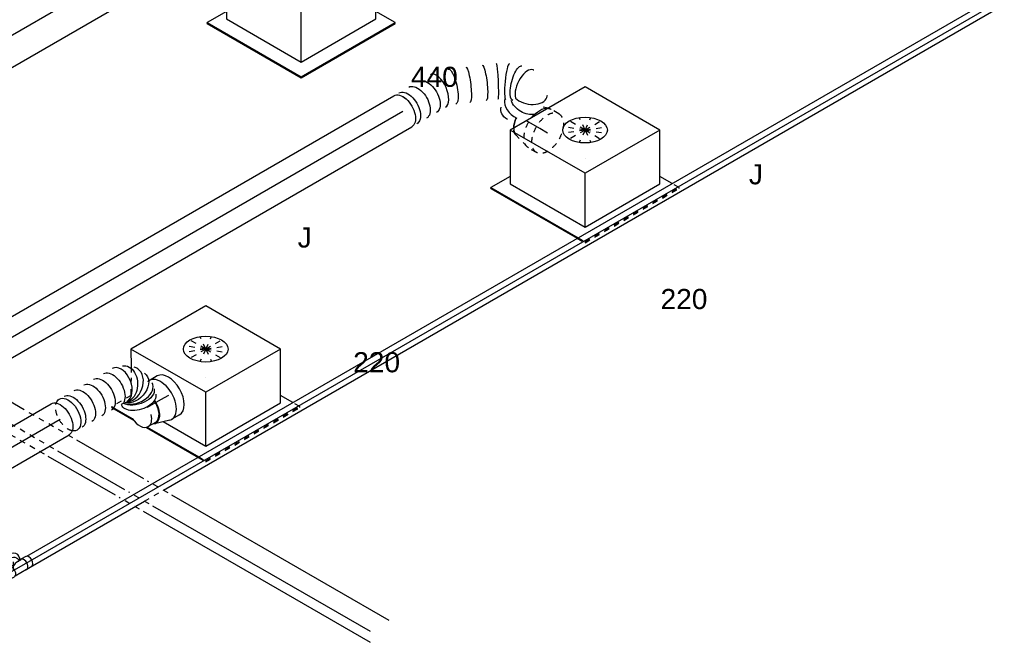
# Model space of a CAD drawing. Extents: x -257677 to 221252, y -185516 to 120782.
# Tile 25 of 171: x -85515 to -81110, y -4867 to -2069. Entities that reach past the tile are written whole.
import ezdxf
from ezdxf.enums import TextEntityAlignment as Align
from ezdxf.lldxf.tags import DXFTag

# ---------------------------------------------------------------- set-up
doc = ezdxf.new("R2010")
doc.units = 0
doc.header["$LTSCALE"] = 50
doc.linetypes.add('STREEPJES', pattern=[0.1, 0.05, -0.05])
doc.layers.get('0').update_dxf_attribs({"linetype": 'CONTINUOUS'})
for name, color, linetype in [('EL6131--', 2, 'CONTINUOUS'), ('EM6131--', 1, 'CONTINUOUS'), ('WL524---_D', 153, 'CONTINUOUS'), ('WL524---_HARTLIJN', 8, 'CONTINUOUS'), ('WL570---_RETOUR_RST', 2, 'CONTINUOUS'), ('WL570---_RETOUR_RST_HL', 1, 'CONTINUOUS'), ('WL570---_TOEVOER', 3, 'CONTINUOUS'), ('WL570---_TOEVOER_HL', 8, 'CONTINUOUS'), ('WL570---_TOEVOER_RST', 2, 'CONTINUOUS'), ('WL570---_TOEVOER_RST_HL', 1, 'CONTINUOUS'), ('WM570---_RETOUR_RST_PR', 1, 'CONTINUOUS'), ('WM570---_TOEVOER_PR', 1, 'CONTINUOUS'), ('WM570---_TOEVOER_RST_PR', 1, 'CONTINUOUS')]:
    doc.layers.add(name, color=color, linetype=linetype)
doc.styles.add('BURO-018', font='ARIAL.TTF', dxfattribs={"height": 63})
tags = doc.linetypes.add('CENTER2', pattern=[28.575, 19.05, -3.175, 3.175, -3.175]).pattern_tags.tags
tags[10:11] = [DXFTag(74, 4), DXFTag(75, 0), DXFTag(340, '0'), DXFTag(46, 1.0), DXFTag(50, 0.0), DXFTag(44, 0.0), DXFTag(45, 0.0)]
tags[8:9] = [DXFTag(74, 4), DXFTag(75, 0), DXFTag(340, '0'), DXFTag(46, 1.0), DXFTag(50, 0.0), DXFTag(44, 0.0), DXFTag(45, 0.0)]
tags[6:7] = [DXFTag(74, 4), DXFTag(75, 0), DXFTag(340, '0'), DXFTag(46, 1.0), DXFTag(50, 0.0), DXFTag(44, 0.0), DXFTag(45, 0.0)]
tags[4:5] = [DXFTag(74, 4), DXFTag(75, 0), DXFTag(340, '0'), DXFTag(46, 1.0), DXFTag(50, 0.0), DXFTag(44, 0.0), DXFTag(45, 0.0)]

# ---------------------------------------------------------------- blocks, each defined once
blk = doc.blocks.new('*U1896')
at = {"color": 0, "ltscale": 10}
for p, q in [((-2, 124.9, 855.7), (-3.6, 124.8, 855.7)), ((0, 125, 855.7), (5103.4, 125, 855.7)), ((0, -125, 855.7), (5103.4, -125, 855.7))]:
    blk.add_line(p, q, dxfattribs=at)
blk.add_ellipse((0, 0, 855.7), major_axis=(0, 125), ratio=0.57735, start_param=3.141593, end_param=6.283185, dxfattribs=at)
at = {"color": 0, "ltscale": 10, "extrusion": (-3.41963e-17, 8.3842e-17, -1)}
blk.add_ellipse((5103.4, 0, 855.7), major_axis=(0, 125), ratio=0.57735, start_param=0, end_param=3.141593, dxfattribs=at)
at = {"layer": 'WL570---_TOEVOER_HL', "linetype": 'CENTER2'}
blk.add_line((0, 0, 855.7), (5103.4, 0, 855.7), dxfattribs=at)
at = {"layer": 'WM570---_TOEVOER_PR', "color": 1, "style": 'BURO-018'}
blk.add_attdef('POSNR', text='', height=90, dxfattribs=at).set_placement((0, 0), align=Align.MIDDLE)
blk = doc.blocks.new('*U1946')
at = {"color": 0, "ltscale": 10}
for p, q in [((29.9, 25, -8.4), (5030.4, 25, -8.4)), ((29.9, -25, -8.4), (608.7, -25, -8.4)), ((706.7, -25, -8.4), (5030.4, -25, -8.4))]:
    blk.add_line(p, q, dxfattribs=at)
at = {"color": 8, "linetype": 'STREEPJES', "ltscale": 10}
blk.add_line((608.7, -25, -8.4), (706.7, -25, -8.4), dxfattribs=at)
at = {"layer": 'WL524---_HARTLIJN', "linetype": 'CENTER2'}
blk.add_line((0, 0, -8.4), (5051.1, 0, -8.4), dxfattribs=at)
at = {"layer": 'WL524---_D', "color": 1, "style": 'BURO-018'}
blk.add_attdef('POSNR', text='', height=90, dxfattribs=at).set_placement((0, 0), align=Align.MIDDLE)
blk = doc.blocks.new('*U1952')
at = {"color": 0, "ltscale": 10}
for p, q in [((-13.7, 26.2, -45.9), (-3.2, 44.4, -45.9)), ((5, 61.1, -45.9), (-4, 45.6, -45.9)), ((-36.7, 26.2, -45.9), (-11.4, 26.2, -45.9)), ((-6.8, 25, -45.9), (-6, 25, -45.9)), ((-0.7, 18.6, -45.9), (-0.2, 17.7, -45.9)), ((34.8, 25, -45.9), (52.1, 25, -45.9)), ((50.4, 34.9, -45.9), (44.7, 25, -45.9)), ((78.4, 26.2, -45.9), (53.1, 26.2, -45.9)), ((-36.7, -26.3, -45.9), (-11.4, -26.3, -45.9)), ((-6.8, -25, -45.9), (52.1, -25, -45.9)), ((-0.7, -18.6, -45.9), (-0.2, -17.7, -45.9)), ((78.4, -26.3, -45.9), (53.1, -26.3, -45.9))]:
    blk.add_line(p, q, dxfattribs=at)
at = {"color": 0, "ltscale": 10, "extrusion": (-3.41963e-17, 8.3842e-17, -1)}
for centre, major_axis, ratio, start_param, end_param in [((18.8, 32.5, -45.9), (-22.7, 13.1), 0.816497, 5.973341, 9.145511), ((-36.7, 0, -45.9), (0, 26.2), 0.57735, 0, 3.451437), ((-36.7, 0, -45.9), (0, 26.2), 0.57735, 5.973341, 6.280044), ((-11.4, 0, -45.9), (0, 26.2), 0.57735, 0, 3.141593), ((0, 0, -45.9), (13.3, -23.1), 0.717439, 3.494746, 4.31969)]:
    blk.add_ellipse(centre, major_axis=major_axis, ratio=ratio, start_param=start_param, end_param=end_param, dxfattribs=at)
at = {"color": 0, "ltscale": 10}
for centre, major_axis, ratio, start_param, end_param in [((27.7, 48, -45.9), (-22.7, 13.1), 0.816497, 3.141593, 6.283185), ((0, 0, -45.9), (-40, -23.1), 0.239146, 3.114383, 4.31969), ((53.1, 0, -45.9), (0, 26.2), 0.57735, 2.831748, 6.59303), ((78.4, 0, -45.9), (0, 26.2), 0.57735, 3.141593, 6.283185)]:
    blk.add_ellipse(centre, major_axis=major_axis, ratio=ratio, start_param=start_param, end_param=end_param, dxfattribs=at)
at = {"layer": 'WL524---_HARTLIJN', "linetype": 'CENTER2'}
for p, q in [((0, 0, -45.9), (18.8, 32.5, -45.9)), ((-11.4, 0, -45.9), (53.1, 0, -45.9))]:
    blk.add_line(p, q, dxfattribs=at)
at = {"layer": 'WL524---_D', "color": 1, "style": 'BURO-018'}
blk.add_attdef('POSNR', text='', height=90, dxfattribs=at).set_placement((0, 0), align=Align.MIDDLE)
blk = doc.blocks.new('*U2073')
at = {"color": 0, "ltscale": 10}
for p, q in [((0, 80, 284), (370.5, 80, 284)), ((0, -80, 284), (370.5, -80, 284))]:
    blk.add_line(p, q, dxfattribs=at)
blk.add_ellipse((0, 0, 284), major_axis=(0, 80), ratio=0.57735, start_param=3.141593, end_param=6.283185, dxfattribs=at)
at = {"color": 0, "ltscale": 10, "extrusion": (-3.41963e-17, 8.3842e-17, -1)}
blk.add_ellipse((370.5, 0, 284), major_axis=(0, 80), ratio=0.57735, start_param=0, end_param=3.141593, dxfattribs=at)
at = {"layer": 'WL570---_TOEVOER_HL', "linetype": 'CENTER2'}
blk.add_line((0, 0, 284), (370.5, 0, 284), dxfattribs=at)
at = {"layer": 'WM570---_TOEVOER_PR', "color": 1, "style": 'BURO-018'}
blk.add_attdef('POSNR', text='', height=90, dxfattribs=at).set_placement((0, 0), align=Align.MIDDLE)
blk = doc.blocks.new('*U2077')
at = {"color": 0, "ltscale": 10}
for p, q in [((469.7, -24.3, 2494.4), (469.7, -24.3, 2494.4)), ((518.6, -54.4, 2494.4), (518.4, -54.2, 2494.4))]:
    blk.add_line(p, q, dxfattribs=at)
at = {"color": 0, "ltscale": 10, "extrusion": (-3.41963e-17, 8.3842e-17, -1)}
for centre, major_axis, ratio, start_param, end_param in [((0, 0, 2494.4), (0, 80), 0.57735, 0, 3.141593), ((25.4, 0, 2494.4), (0, 80), 0.57735, 0, 3.141593), ((76.2, 0, 2494.4), (0, 80), 0.57735, 0, 3.141593), ((127, 0, 2494.4), (0, 80), 0.57735, 0, 3.141593), ((245.2, -14.5, 2494.4), (24.9, 76.3), 0.277391, 6.257553, 9.399146), ((310.9, -42.9, 2494.4), (31.7, 73.4), 0.161385, 0, 3.141593), ((378.3, -72, 2494.4), (31.7, 73.4), 0.161385, 0, 3.141593), ((505.8, -147.9, 2494.4), (56.2, 57.2), 0.330766, 3.168123, 6.309716), ((446.7, -261.8, 2494.4), (-60.5, 53.3), 0.63357, 5.268115, 6.385671), ((507, -232.3, 2494.4), (-36.4, 72.2), 0.747714, 3.775454, 5.507283)]:
    blk.add_ellipse(centre, major_axis=major_axis, ratio=ratio, start_param=start_param, end_param=end_param, dxfattribs=at)
at = {"color": 0, "ltscale": 10}
for centre, major_axis, ratio, start_param, end_param in [((181.4, 0, 2494.4), (9, 79.9), 0.487433, 3.196208, 6.22857), ((181.4, 0, 2494.4), (9, 79.9), 0.487433, 6.22857, 6.337801), ((432.7, -95.5, 2494.4), (-37, -71.2), 0.062083, 6.278735, 9.420328), ((471.7, -119.4, 2494.4), (46.8, 65.1), 0.138607, 0.010091, 3.131508), ((533, -179.3, 2494.4), (65.4, 46.6), 0.502514, 0.048075, 2.568569), ((533, -179.3, 2494.4), (65.4, 46.6), 0.502514, 6.23511, 6.331261), ((471.8, -241.2, 2494.4), (-36.4, 72.2), 0.747714, 0.327249, 1.757897), ((532.1, -211.6, 2494.4), (60.5, -53.3), 0.63357, 3.919832, 6.1807), ((532.1, -211.6, 2494.4), (60.5, -53.3), 0.63357, 6.1807, 6.385671), ((456.9, -313.4, 2494.4), (-69.3, -40), 0.57735, 4.854092, 5.494037)]:
    blk.add_ellipse(centre, major_axis=major_axis, ratio=ratio, start_param=start_param, end_param=end_param, dxfattribs=at)
at = {"color": 8, "linetype": 'STREEPJES', "ltscale": 10}
blk.add_ellipse((456.9, -313.4, 2494.4), major_axis=(-69.3, -40), ratio=0.57735, start_param=5.494037, end_param=6.116426, dxfattribs=at)
at = {"layer": 'WM570---_TOEVOER_PR', "color": 1, "style": 'BURO-018'}
blk.add_attdef('POSNR', text='', height=90, dxfattribs=at).set_placement((0, 0), align=Align.MIDDLE)
blk = doc.blocks.new('*U2078')
at = {"color": 0, "ltscale": 10}
for p, q in [((0, 80, 483.6), (2843.7, 80, 483.6)), ((0, -80, 483.6), (2843.7, -80, 483.6))]:
    blk.add_line(p, q, dxfattribs=at)
blk.add_ellipse((0, 0, 483.6), major_axis=(0, 80), ratio=0.57735, start_param=3.141593, end_param=6.283185, dxfattribs=at)
at = {"color": 0, "ltscale": 10, "extrusion": (-3.41963e-17, 8.3842e-17, -1)}
blk.add_ellipse((2843.7, 0, 483.6), major_axis=(0, 80), ratio=0.57735, start_param=0, end_param=3.141593, dxfattribs=at)
at = {"layer": 'WL570---_TOEVOER_HL', "linetype": 'CENTER2'}
blk.add_line((0, 0, 483.6), (2843.7, 0, 483.6), dxfattribs=at)
at = {"layer": 'WM570---_TOEVOER_PR', "color": 1, "style": 'BURO-018'}
blk.add_attdef('POSNR', text='', height=90, dxfattribs=at).set_placement((0, 0), align=Align.MIDDLE)
blk = doc.blocks.new('*U2079')
at = {"color": 8, "linetype": 'STREEPJES', "ltscale": 10}
for p, q in [((-40.4, 100, 2696.2), (0, 100, 2696.2)), ((9.6, 98.6, 2696.2), (77.2, 78.9, 2696.2)), ((-40.4, -100, 2696.2), (0, -100, 2696.2)), ((9.6, -98.6, 2696.2), (13.5, -97.5, 2696.2))]:
    blk.add_line(p, q, dxfattribs=at)
at = {"color": 0, "ltscale": 10}
blk.add_line((13.5, -97.5, 2696.2), (34.9, -91.2, 2696.2), dxfattribs=at)
at = {"color": 8, "linetype": 'STREEPJES', "ltscale": 10, "extrusion": (-1.38778e-17, -8.01234e-18, -1)}
for centre, major_axis, start_param, end_param in [((-40.4, 0, 2696.2), (0, 100), 0, 6.280044), ((0, 0, 2696.2), (0, 100), 0, 1.810949), ((0, 0, 2696.2), (0, 100), 0, 1.810949), ((0, 0, 2696.2), (0, 100), 0, 1.810949), ((69.6, 0, 2696.2), (0, 80), 0.166759, 0.789148), ((69.6, 0, 2696.2), (0, 80), 0.166759, 0.789148), ((0, 0, 2696.2), (0, 100), 2.90144, 3.141593), ((0, 0, 2696.2), (0, 100), 2.90144, 3.141593), ((0, 0, 2696.2), (0, 100), 2.90144, 3.141593)]:
    blk.add_ellipse(centre, major_axis=major_axis, ratio=0.57735, start_param=start_param, end_param=end_param, dxfattribs=at)
at = {"color": 0, "ltscale": 10, "extrusion": (-1.38778e-17, -8.01234e-18, -1)}
for centre, major_axis, start_param, end_param in [((69.6, 0, 2696.2), (0, 80), 0.789148, 1.429094), ((69.6, 0, 2696.2), (0, 80), 0.789148, 1.429094), ((0, 0, 2696.2), (0, 100), 1.810949, 2.90144), ((0, 0, 2696.2), (0, 100), 1.810949, 2.90144), ((0, 0, 2696.2), (0, 100), 1.810949, 2.90144)]:
    blk.add_ellipse(centre, major_axis=major_axis, ratio=0.57735, start_param=start_param, end_param=end_param, dxfattribs=at)
at = {"layer": 'WL570---_TOEVOER_RST_HL', "linetype": 'CENTER2'}
for p, q in [((-40.4, 0, 2696.2), (0, 0, 2696.2)), ((0, 0, 2696.2), (69.6, 0, 2696.2))]:
    blk.add_line(p, q, dxfattribs=at)
blk.add_circle((69.6, 0, 2696.2), 0.075, dxfattribs=at)
at = {"layer": 'WM570---_TOEVOER_RST_PR', "color": 1, "style": 'BURO-018'}
blk.add_attdef('POSNR', text='', height=90, dxfattribs=at).set_placement((0, 0), align=Align.MIDDLE)
blk = doc.blocks.new('*U2083')
at = {"color": 8, "linetype": 'STREEPJES', "ltscale": 10, "extrusion": (-3.41963e-17, 8.3842e-17, -1)}
blk.add_ellipse((0, 0, 575.2), major_axis=(0, 80), ratio=0.57735, start_param=3.60506, end_param=5.819718, dxfattribs=at)
at = {"color": 0, "ltscale": 10, "extrusion": (-3.41963e-17, 8.3842e-17, -1)}
for centre, major_axis, ratio, start_param, end_param in [((0, 0, 575.2), (0, 80), 0.57735, 0, 3.60506), ((0, 0, 575.2), (0, 80), 0.57735, 5.819718, 6.280044), ((25.4, 0, 575.2), (0, 80), 0.57735, 0, 3.141593), ((76.1, 0, 575.2), (0, 80), 0.57735, 0, 3.141593), ((126.8, 0, 575.2), (0, 80), 0.57735, 0, 3.141593), ((177.5, 0, 575.2), (0, 80), 0.57735, 0, 3.141593), ((228.2, 0, 575.2), (0, 80), 0.57735, 0, 3.141593), ((287.8, -7, 575.2), (-39.1, -70.6), 0.712677, 3.004016, 6.145609), ((313.1, -39.3, 575.2), (77.8, 21.5), 0.706949, 6.149017, 9.037677), ((306.5, -99, 575.2), (78, -17.9), 0.563369, 0, 3.141593), ((312.1, -74.7, 575.2), (78, -17.9), 0.563369, 0, 2.641782)]:
    blk.add_ellipse(centre, major_axis=major_axis, ratio=ratio, start_param=start_param, end_param=end_param, dxfattribs=at)
at = {"color": 0, "ltscale": 10}
for centre, major_axis, ratio, start_param, end_param in [((266.2, 0, 575.2), (12.6, 79.6), 0.633974, 3.24169, 6.183088), ((266.2, 0, 575.2), (12.6, 79.6), 0.633974, 6.183088, 6.383283), ((303.8, -20.5, 575.2), (-63.5, -49.9), 0.737193, 0.238578, 2.987715), ((303.8, -20.5, 575.2), (-63.5, -49.9), 0.737193, 2.987715, 3.295471), ((315, -62.2, 575.2), (-80.4, 5.9), 0.622723, 0.477903, 3.045594), ((315, -62.2, 575.2), (-80.4, 5.9), 0.622723, 3.045594, 3.237591)]:
    blk.add_ellipse(centre, major_axis=major_axis, ratio=ratio, start_param=start_param, end_param=end_param, dxfattribs=at)
at = {"layer": 'WM570---_TOEVOER_PR', "color": 1, "style": 'BURO-018'}
blk.add_attdef('POSNR', text='', height=90, dxfattribs=at).set_placement((0, 0), align=Align.MIDDLE)
blk = doc.blocks.new('*U2084')
at = {"color": 0, "ltscale": 10}
for p, q in [((-40.4, 100, 980.3), (0, 100, 980.3)), ((9.6, 98.6, 980.3), (77.2, 78.9, 980.3)), ((69.6, 76, 980.3), (107.7, 76, 980.3)), ((-40.4, -100, 980.3), (-3.4, -100, 980.3))]:
    blk.add_line(p, q, dxfattribs=at)
at = {"color": 8, "linetype": 'STREEPJES', "ltscale": 10}
blk.add_line((-3.4, -100, 980.3), (0, -100, 980.3), dxfattribs=at)
at = {"color": 0, "ltscale": 10}
for centre, major_axis, start_param, end_param in [((-40.4, 0, 980.3), (0, -100), 3.141593, 6.283185), ((0, 0, 980.3), (0, -100), 2.974833, 6.224772), ((0, 0, 980.3), (0, -100), 2.974833, 6.224772), ((0, 0, 980.3), (0, -100), 2.974833, 6.224772), ((69.6, 0, 980.3), (0, -80), 2.824032, 4.859158), ((69.6, 0, 980.3), (0, -80), 2.824032, 4.859158), ((69.6, 0, 980.3), (0, -76), 3.141593, 4.851541), ((69.6, 0, 980.3), (0, -76), 3.141593, 4.851541), ((107.7, 0, 980.3), (0, -76), 3.141593, 4.21243), ((107.7, 0, 980.3), (0, -76), 3.141593, 4.21243), ((107.7, 0, 980.3), (0, -76), 1.686821, 3.138451), ((107.7, 0, 980.3), (0, -76), 1.686821, 3.138451)]:
    blk.add_ellipse(centre, major_axis=major_axis, ratio=0.57735, start_param=start_param, end_param=end_param, dxfattribs=at)
at = {"color": 8, "linetype": 'STREEPJES', "ltscale": 10}
blk.add_ellipse((0, 0, 980.3), major_axis=(0, -100), ratio=0.57735, start_param=6.224772, end_param=6.449945, dxfattribs=at)
blk.add_ellipse((0, 0, 980.3), major_axis=(0, -100), ratio=0.57735, start_param=6.224772, end_param=6.449945, dxfattribs=at)
blk.add_ellipse((0, 0, 980.3), major_axis=(0, -100), ratio=0.57735, start_param=6.224772, end_param=6.449945, dxfattribs=at)
at = {"layer": 'WL570---_TOEVOER_RST_HL', "linetype": 'CENTER2'}
for p, q in [((-40.4, 0, 980.3), (0, 0, 980.3)), ((0, 0, 980.3), (69.6, 0, 980.3))]:
    blk.add_line(p, q, dxfattribs=at)
blk.add_circle((69.6, 0, 980.3), 0.075, dxfattribs=at)
at = {"layer": 'WM570---_TOEVOER_RST_PR', "color": 1, "style": 'BURO-018'}
blk.add_attdef('POSNR', text='', height=90, dxfattribs=at).set_placement((0, 0), align=Align.MIDDLE)
blk = doc.blocks.new('*U2153')
at = {"color": 0, "ltscale": 10}
for p, q in [((-225.4, 278.6, 3588.1), (-345.8, 70, 3588.1)), ((160.8, 278.6, 3588.1), (-225.4, 278.6, 3588.1)), ((-32.3, -55.9, 3588.1), (-225.4, 278.6, 3588.1)), ((354, -55.9, 3588.1), (160.8, 278.6, 3588.1)), ((-430.7, 95.5, 3588.1), (-428.7, 99, 3588.1)), ((-430.7, 95.5, 3588.1), (-187.8, -325.3, 3588.1)), ((-329, 99, 3588.1), (-428.7, 99, 3588.1)), ((-428.7, 99, 3588.1), (-185.8, -321.7, 3588.1)), ((-345.8, 70, 3588.1), (-152.7, -264.5, 3588.1)), ((-152.7, -264.5, 3588.1), (-32.3, -55.9, 3588.1)), ((354, -55.9, 3588.1), (-32.3, -55.9, 3588.1)), ((233.5, -264.5, 3588.1), (354, -55.9, 3588.1)), ((300.1, -321.7, 3588.1), (250.3, -235.5, 3588.1)), ((-152.7, -264.5, 3588.1), (233.5, -264.5, 3588.1)), ((-185.8, -321.7, 3588.1), (-187.8, -325.3, 3588.1)), ((-187.8, -325.3, 3588.1), (298, -325.3, 3588.1)), ((-185.8, -321.7, 3588.1), (300.1, -321.7, 3588.1)), ((298, -325.3, 3588.1), (300.1, -321.7, 3588.1))]:
    blk.add_line(p, q, dxfattribs=at)
at = {"color": 8, "linetype": 'STREEPJES', "ltscale": 10}
for q in [(23.5, 182.1, 3588.1), (-26.8, 146.7, 3588.1), (-11.9, 172.6, 3588.1), (69.8, 172.6, 3588.1), (114.6, 146.7, 3588.1), (-17.4, 111.4, 3588.1), (14, 76, 3588.1), (58.8, 50.1, 3588.1), (105.1, 40.7, 3588.1), (140.5, 50.1, 3588.1), (155.4, 76, 3588.1), (145.9, 111.4, 3588.1)]:
    blk.add_line((64.3, 111.4, 3588.1), q, dxfattribs=at)
at = {"color": 0, "ltscale": 10}
blk.add_ellipse((64.3, 111.4, 3588.1), major_axis=(86.6, -50), ratio=0.57735, dxfattribs=at)
at = {"layer": 'WL570---_RETOUR_RST_HL', "linetype": 'CENTER2'}
blk.add_circle((0, 0, 3588.1), 0.075, dxfattribs=at)
at = {"layer": 'WL570---_RETOUR_RST', "color": 1, "style": 'BURO-018'}
for tag in ['MC', 'Q']:
    blk.add_attdef(tag, text='', height=90, dxfattribs=at).set_placement((0, 0), align=Align.MIDDLE)
at = {"layer": 'WM570---_RETOUR_RST_PR', "color": 1, "style": 'BURO-018'}
blk.add_attdef('POSNR', text='', height=90, dxfattribs=at).set_placement((0, 0), align=Align.MIDDLE)
blk = doc.blocks.new('*U2157')
at = {"color": 0, "ltscale": 10}
for p, q in [((-225.4, 278.6, 2544.1), (-345.8, 70, 2544.1)), ((160.8, 278.6, 2544.1), (-225.4, 278.6, 2544.1)), ((-32.3, -55.9, 2544.1), (-225.4, 278.6, 2544.1)), ((354, -55.9, 2544.1), (160.8, 278.6, 2544.1)), ((-430.7, 95.5, 2544.1), (-428.7, 99, 2544.1)), ((-430.7, 95.5, 2544.1), (-207.8, -290.6, 2544.1)), ((-329, 99, 2544.1), (-428.7, 99, 2544.1)), ((-428.7, 99, 2544.1), (-203.7, -290.6, 2544.1)), ((-345.8, 70, 2544.1), (-152.7, -264.5, 2544.1)), ((-152.7, -264.5, 2544.1), (-32.3, -55.9, 2544.1)), ((354, -55.9, 2544.1), (-32.3, -55.9, 2544.1)), ((233.5, -264.5, 2544.1), (354, -55.9, 2544.1)), ((282.1, -290.6, 2544.1), (250.3, -235.5, 2544.1)), ((-152.7, -264.5, 2544.1), (233.5, -264.5, 2544.1))]:
    blk.add_line(p, q, dxfattribs=at)
at = {"color": 8, "linetype": 'STREEPJES', "ltscale": 10}
for p, q in [((64.3, 111.4, 2544.1), (23.5, 182.1, 2544.1)), ((64.3, 111.4, 2544.1), (-26.8, 146.7, 2544.1)), ((64.3, 111.4, 2544.1), (-11.9, 172.6, 2544.1)), ((64.3, 111.4, 2544.1), (69.8, 172.6, 2544.1)), ((64.3, 111.4, 2544.1), (114.6, 146.7, 2544.1)), ((64.3, 111.4, 2544.1), (-17.4, 111.4, 2544.1)), ((64.3, 111.4, 2544.1), (14, 76, 2544.1)), ((64.3, 111.4, 2544.1), (58.8, 50.1, 2544.1)), ((64.3, 111.4, 2544.1), (105.1, 40.7, 2544.1)), ((64.3, 111.4, 2544.1), (140.5, 50.1, 2544.1)), ((64.3, 111.4, 2544.1), (155.4, 76, 2544.1)), ((64.3, 111.4, 2544.1), (145.9, 111.4, 2544.1)), ((-207.8, -290.6, 2544.1), (-187.8, -325.3, 2544.1)), ((-203.7, -290.6, 2544.1), (-185.8, -321.7, 2544.1)), ((300.1, -321.7, 2544.1), (282.1, -290.6, 2544.1)), ((-185.8, -321.7, 2544.1), (-187.8, -325.3, 2544.1)), ((-187.8, -325.3, 2544.1), (298, -325.3, 2544.1)), ((-185.8, -321.7, 2544.1), (300.1, -321.7, 2544.1)), ((298, -325.3, 2544.1), (300.1, -321.7, 2544.1))]:
    blk.add_line(p, q, dxfattribs=at)
at = {"color": 0, "ltscale": 10}
blk.add_ellipse((64.3, 111.4, 2544.1), major_axis=(86.6, -50), ratio=0.57735, dxfattribs=at)
at = {"layer": 'WL570---_TOEVOER_RST_HL', "linetype": 'CENTER2'}
blk.add_circle((0, 0, 2544.1), 0.075, dxfattribs=at)
at = {"layer": 'WL570---_TOEVOER_RST', "color": 1, "style": 'BURO-018'}
for tag in ['MC', 'Q']:
    blk.add_attdef(tag, text='', height=90, dxfattribs=at).set_placement((0, 0), align=Align.MIDDLE)
at = {"layer": 'WM570---_TOEVOER_RST_PR', "color": 1, "style": 'BURO-018'}
blk.add_attdef('POSNR', text='', height=90, dxfattribs=at).set_placement((0, 0), align=Align.MIDDLE)
blk = doc.blocks.new('*U2158')
at = {"color": 0, "ltscale": 10}
for p, q in [((-225.4, 278.6, 1158.5), (-264.8, 210.2, 1158.5)), ((160.8, 278.6, 1158.5), (-225.4, 278.6, 1158.5)), ((-32.3, -55.9, 1158.5), (-225.4, 278.6, 1158.5)), ((354, -55.9, 1158.5), (160.8, 278.6, 1158.5)), ((-424.8, 85.3, 1158.5), (-374.7, -1.5, 1158.5)), ((-420.7, 85.3, 1158.5), (-375.6, 7.1, 1158.5)), ((-342.1, -58.1, 1158.5), (-207.8, -290.6, 1158.5)), ((-337.1, -59.6, 1158.5), (-203.7, -290.6, 1158.5)), ((-262.4, -74.4, 1158.5), (-152.7, -264.5, 1158.5)), ((-152.7, -264.5, 1158.5), (-32.3, -55.9, 1158.5)), ((354, -55.9, 1158.5), (-32.3, -55.9, 1158.5)), ((233.5, -264.5, 1158.5), (354, -55.9, 1158.5)), ((282.1, -290.6, 1158.5), (250.3, -235.5, 1158.5)), ((-152.7, -264.5, 1158.5), (233.5, -264.5, 1158.5))]:
    blk.add_line(p, q, dxfattribs=at)
at = {"color": 8, "linetype": 'STREEPJES', "ltscale": 10}
for p, q in [((-264.8, 210.2, 1158.5), (-333.2, 91.9, 1158.5)), ((64.3, 111.4, 1158.5), (23.5, 182.1, 1158.5)), ((64.3, 111.4, 1158.5), (-26.8, 146.7, 1158.5)), ((64.3, 111.4, 1158.5), (-11.9, 172.6, 1158.5)), ((64.3, 111.4, 1158.5), (69.8, 172.6, 1158.5)), ((64.3, 111.4, 1158.5), (114.6, 146.7, 1158.5)), ((-430.7, 95.5, 1158.5), (-428.7, 99, 1158.5)), ((-430.7, 95.5, 1158.5), (-424.8, 85.3, 1158.5)), ((-329, 99, 1158.5), (-428.7, 99, 1158.5)), ((-428.7, 99, 1158.5), (-420.7, 85.3, 1158.5)), ((64.3, 111.4, 1158.5), (-17.4, 111.4, 1158.5)), ((64.3, 111.4, 1158.5), (14, 76, 1158.5)), ((64.3, 111.4, 1158.5), (58.8, 50.1, 1158.5)), ((64.3, 111.4, 1158.5), (105.1, 40.7, 1158.5)), ((64.3, 111.4, 1158.5), (140.5, 50.1, 1158.5)), ((64.3, 111.4, 1158.5), (155.4, 76, 1158.5)), ((64.3, 111.4, 1158.5), (145.9, 111.4, 1158.5)), ((-207.8, -290.6, 1158.5), (-187.8, -325.3, 1158.5)), ((-203.7, -290.6, 1158.5), (-185.8, -321.7, 1158.5)), ((300.1, -321.7, 1158.5), (282.1, -290.6, 1158.5)), ((-185.8, -321.7, 1158.5), (-187.8, -325.3, 1158.5)), ((-187.8, -325.3, 1158.5), (298, -325.3, 1158.5)), ((-185.8, -321.7, 1158.5), (300.1, -321.7, 1158.5)), ((298, -325.3, 1158.5), (300.1, -321.7, 1158.5))]:
    blk.add_line(p, q, dxfattribs=at)
at = {"color": 0, "ltscale": 10}
blk.add_ellipse((64.3, 111.4, 1158.5), major_axis=(86.6, -50), ratio=0.57735, dxfattribs=at)
at = {"layer": 'WL570---_TOEVOER_RST_HL', "linetype": 'CENTER2'}
blk.add_circle((0, 0, 1158.5), 0.075, dxfattribs=at)
at = {"layer": 'WL570---_TOEVOER_RST', "color": 1, "style": 'BURO-018'}
for tag in ['MC', 'Q']:
    blk.add_attdef(tag, text='', height=90, dxfattribs=at).set_placement((0, 0), align=Align.MIDDLE)
at = {"layer": 'WM570---_TOEVOER_RST_PR', "color": 1, "style": 'BURO-018'}
blk.add_attdef('POSNR', text='', height=90, dxfattribs=at).set_placement((0, 0), align=Align.MIDDLE)
blk = doc.blocks.new('*U2189')
at = {"color": 0, "ltscale": 10}
for p, q in [((12.2, 63.6, -399), (1184.2, 63.6, -399)), ((1329.6, 63.6, -399), (1676, 63.6, -399)), ((1948.4, 63.6, -399), (2168.5, 63.6, -399)), ((2440.9, 63.6, -399), (3467.3, 63.6, -399)), ((3843.6, 63.6, -399), (4899.3, 63.6, -399)), ((36.7, 21.2, -399), (1159.7, 21.2, -399)), ((1305.1, 21.2, -399), (1651.5, 21.2, -399)), ((1923.9, 21.2, -399), (2144, 21.2, -399)), ((2416.4, 21.2, -399), (3442.8, 21.2, -399)), ((3819.1, 21.2, -399), (4923.8, 21.2, -399)), ((-12.2, -63.6, -399), (1110.8, -63.6, -399)), ((1256.1, -63.6, -399), (1602.5, -63.6, -399)), ((1874.9, -63.6, -399), (2095, -63.6, -399)), ((2367.4, -63.6, -399), (3393.8, -63.6, -399)), ((3770.2, -63.6, -399), (4874.8, -63.6, -399))]:
    blk.add_line(p, q, dxfattribs=at)
at = {"color": 0, "linetype": 'STREEPJES', "ltscale": 10}
for p, q in [((1204.2, 63.6, -399), (1309.6, 63.6, -399)), ((1696, 63.6, -399), (1928.4, 63.6, -399)), ((2188.5, 63.6, -399), (2420.9, 63.6, -399)), ((3487.3, 63.6, -399), (3823.6, 63.6, -399)), ((1179.7, 21.2, -399), (1285.1, 21.2, -399)), ((1671.5, 21.2, -399), (1903.9, 21.2, -399)), ((2164, 21.2, -399), (2396.4, 21.2, -399)), ((3462.8, 21.2, -399), (3799.1, 21.2, -399)), ((1130.8, -63.6, -399), (1236.1, -63.6, -399)), ((1622.5, -63.6, -399), (1854.9, -63.6, -399)), ((2115, -63.6, -399), (2347.4, -63.6, -399)), ((3413.8, -63.6, -399), (3750.2, -63.6, -399))]:
    blk.add_line(p, q, dxfattribs=at)
at = {"layer": 'EM6131--', "color": 1, "style": 'BURO-018'}
blk.add_attdef('POSNR', text='', height=90, dxfattribs=at).set_placement((0, 0), align=Align.MIDDLE)

msp = doc.modelspace()

# ---------------------------------------------------------------- block references
at = {"layer": 'EL6131--', "rotation": 150}
msp.add_blockref('*U2189', (-83904.12324, -4805.79262, 398.98702), dxfattribs=at)
at = {"layer": 'WL524---_D', "rotation": 29.99999999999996}
for name, p in [('*U1946', (-85496.7058, -4505.08676, 8.36572)), ('*U1952', (-85542.66774, -4531.6229, 45.89349))]:
    msp.add_blockref(name, p, dxfattribs=at)
at = {"layer": 'WL570---_RETOUR_RST'}
ref = msp.add_blockref('*U2153', (-84255.71271, -1952.83442, -3588.07377), dxfattribs=dict(at, rotation=29.99999999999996))
ref.add_attrib('Q', '440', dxfattribs={"color": 1, "height": 90, "style": 'BURO-018'}).set_placement((-83659.98418, -2324.34037), align=Align.MIDDLE)
ref.add_attrib('MC', 'Y', dxfattribs={"color": 1, "height": 90, "style": 'BURO-018'}).set_placement((-83659.98418, -1581.32848), align=Align.MIDDLE)
at = {"layer": 'WL570---_TOEVOER', "rotation": 29.99999999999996}
for name, p in [('*U1896', (-88179.15155, -3655.24294, -855.74502)), ('*U2077', (-83800.73808, -2478.18779, -2494.37162)), ('*U2078', (-86263.42771, -3900.02231, -483.59396)), ('*U2083', (-85298.32375, -3835.27915, -575.15462)), ('*U2073', (-85654.93506, -4041.16879, -283.9827))]:
    msp.add_blockref(name, p, dxfattribs=at)
at = {"layer": 'WL570---_TOEVOER_RST'}
ref = msp.add_blockref('*U2157', (-82985.86122, -2691.03878, -2544.09515), dxfattribs=dict(at, rotation=29.99999999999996))
ref.add_attrib('Q', '220', dxfattribs={"color": 1, "height": 90, "style": 'BURO-018'}).set_placement((-82543.06731, -3318.19191), align=Align.MIDDLE)
ref.add_attrib('MC', 'J', dxfattribs={"color": 1, "height": 90, "style": 'BURO-018'}).set_placement((-82221.33372, -2760.93299), align=Align.MIDDLE)
for name, p, rotation in [('*U2079', (-83188.09376, -2555.9086, -2696.22695), 150), ('*U2084', (-84885.15003, -3769.22252, -980.34195), 210)]:
    msp.add_blockref(name, p, dxfattribs=dict(at, rotation=rotation))
ref = msp.add_blockref('*U2158', (-84682.91749, -3670.83468, -1158.45451), dxfattribs=dict(at, rotation=29.99999999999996))
ref.add_attrib('Q', '220', dxfattribs={"color": 1, "height": 90, "style": 'BURO-018'}).set_placement((-83918.39, -3600.94047), align=Align.MIDDLE)
ref.add_attrib('MC', 'J', dxfattribs={"color": 1, "height": 90, "style": 'BURO-018'}).set_placement((-84240.12358, -3043.68155), align=Align.MIDDLE)

doc.saveas('drawing.dxf')
